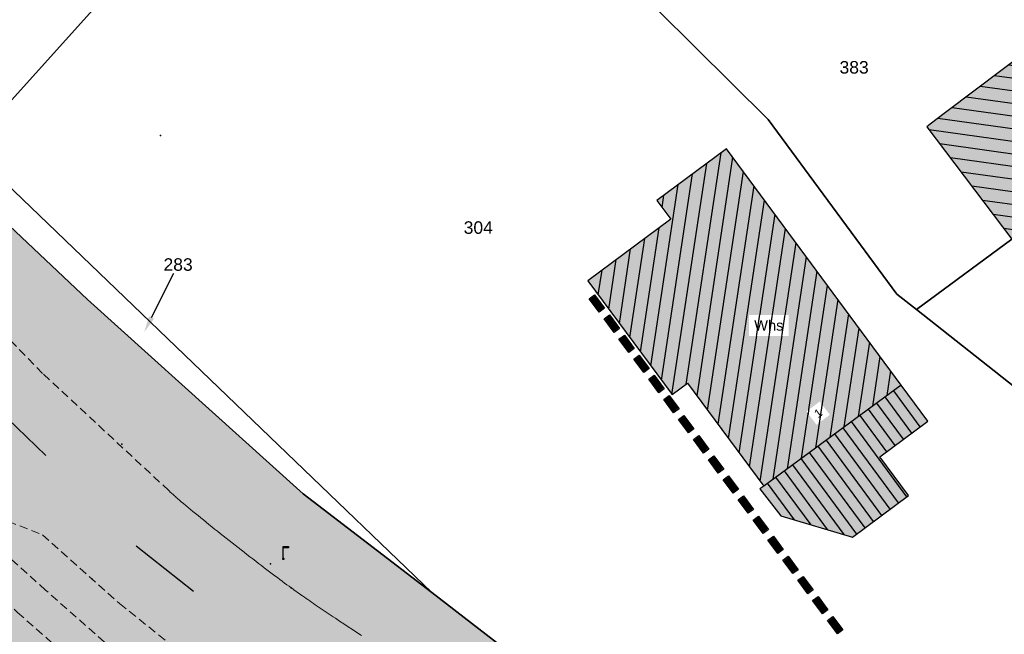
# Model space of a CAD drawing. Header units: metres. Extents: x 32314623 to 32316932, y 5614378 to 5615384.
# Tile 30 of 35: x 32316198 to 32316257, y 5614993 to 5615029. Entities that reach past the tile are written whole.
import ezdxf
from ezdxf import colors
from ezdxf.entities.mleader import LeaderData, LeaderLine
from ezdxf.math import Vec2, Vec3

# ---------------------------------------------------------------- set-up
doc = ezdxf.new("R2010")
doc.units = ezdxf.units.M
for name, pattern in [('1', [0]), ('20', [1.5, 0.5, -0.25, 0.5, -0.25]), ('3', [0]), ('412', [0])]:
    doc.linetypes.add(name, pattern=pattern)
doc.layers.get('0').update_dxf_attribs({"color": 1, "linetype": 'CONTINUOUS'})
for name, color, linetype in [('alte Gebäude', 7, 'CONTINUOUS'), ('alte Grenzen', 7, 'CONTINUOUS'), ('altes Gebäude Füllung', 7, 'CONTINUOUS'), ('B-Plan', 7, 'CONTINUOUS'), ('Diverses', 7, 'CONTINUOUS'), ('Ebene 1', 7, 'CONTINUOUS'), ('Fahrbahn', 7, 'CONTINUOUS'), ('Flurstücksnummer - Straßenname', 7, 'CONTINUOUS'), ('Gebäudeschraffur', 7, 'CONTINUOUS'), ('Hausnummer', 7, 'CONTINUOUS'), ('Schilder_ Wegweiser_ Signalisierung', 7, 'CONTINUOUS'), ('Straßenbestandspläne', 7, 'CONTINUOUS'), ('Texte  Whs Ga usw', 7, 'CONTINUOUS'), ('vorhandene Straße', 7, 'CONTINUOUS')]:
    doc.layers.add(name, color=color, linetype=linetype)
doc.styles.add('Erwerber', font='Arial.ttf')
doc.styles.add('Flurstücksnummer', font='Arial.ttf')
doc.styles.add('Whs ...   Eigentümer', font='Arial.ttf')

# ---------------------------------------------------------------- blocks, each defined once
blk = doc.blocks.new('S289', base_point=(0, -0.4))
at = {"color": 0, "lineweight": -2}
blk.add_lwpolyline([(0, -0.35), (0, 0.175), (0, 0.45), (0.35, 0.45), (0.35, 0.35), (0, 0.35)], dxfattribs=at)
blk.add_lwpolyline([(0.043301, -0.425, -0.577350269), (-0.043301, -0.425, -0.577350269), (0, -0.35, -0.577350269)], format="xyb", close=True, dxfattribs=at)
blk = doc.blocks.new('*X23')
at = {"color": 7, "linetype": '3', "lineweight": 25}
for p, q in [((32316260.75574, 5615028.407099), (32316259.647701, 5615028.562276)), ((32316261.381207, 5615027.562186), (32316258.80093, 5615027.923543)), ((32316262.006673, 5615026.717272), (32316257.95416, 5615027.284811)), ((32316262.63214, 5615025.872359), (32316257.107389, 5615026.646079)), ((32316263.257606, 5615025.027446), (32316256.260618, 5615026.007347)), ((32316263.883073, 5615024.182532), (32316255.413847, 5615025.368615)), ((32316264.508539, 5615023.337619), (32316254.567077, 5615024.729883)), ((32316265.134006, 5615022.492706), (32316253.720306, 5615024.091151)), ((32316264.865718, 5615021.772959), (32316252.873414, 5615023.452435)), ((32316264.002358, 5615021.13655), (32316252.339724, 5615022.769858)), ((32316263.138997, 5615020.500142), (32316252.980446, 5615021.922808)), ((32316262.275636, 5615019.863733), (32316253.621168, 5615021.075758)), ((32316261.412276, 5615019.227324), (32316254.26189, 5615020.228708)), ((32316260.548915, 5615018.590915), (32316254.902612, 5615019.381658)), ((32316259.685554, 5615017.954506), (32316255.543334, 5615018.534609)), ((32316258.822194, 5615017.318098), (32316256.184056, 5615017.687559)), ((32316257.957972, 5615016.681809), (32316256.824778, 5615016.840509))]:
    blk.add_line(p, q, dxfattribs=at)
blk = doc.blocks.new('*X32')
at = {"color": 7, "linetype": '3', "lineweight": 25}
for p, q in [((32316251.317132, 5615004.579119), (32316249.72013, 5615006.752775)), ((32316251.819015, 5615004.951607), (32316250.223803, 5615007.122828)), ((32316250.313366, 5615003.834142), (32316248.712785, 5615006.01267)), ((32316250.815249, 5615004.20663), (32316249.216458, 5615006.382723)), ((32316249.811483, 5615003.461653), (32316248.209113, 5615005.642617)), ((32316250.517439, 5615000.389599), (32316247.201768, 5615004.902512)), ((32316251.019642, 5615000.761651), (32316247.70544, 5615005.272565)), ((32316250.015236, 5615000.017546), (32316246.698095, 5615004.53246)), ((32316249.010829, 5614999.273442), (32316245.69075, 5615003.792354)), ((32316249.513032, 5614999.645494), (32316246.194422, 5615004.162407)), ((32316248.006422, 5614998.529337), (32316244.683405, 5615003.052249)), ((32316248.508626, 5614998.901389), (32316245.187077, 5615003.422302)), ((32316247.253352, 5614998.498736), (32316244.179732, 5615002.682196)), ((32316245.275257, 5614999.079905), (32316243.172387, 5615001.942091)), ((32316246.264305, 5614998.78932), (32316243.67606, 5615002.312144)), ((32316244.286209, 5614999.37049), (32316242.668714, 5615001.572039))]:
    blk.add_line(p, q, dxfattribs=at)
blk = doc.blocks.new('*X40')
at = {"color": 7, "linetype": '3', "lineweight": 25}
for p, q in [((32316237.78987, 5615007.505682), (32316239.878993, 5615021.38609)), ((32316236.940326, 5615006.900421), (32316239.025163, 5615020.752353)), ((32316238.443825, 5615006.811415), (32316240.596566, 5615021.114517)), ((32316239.073942, 5615005.958774), (32316241.226588, 5615020.261245)), ((32316236.310045, 5615007.751974), (32316238.171333, 5615020.118616)), ((32316235.679764, 5615008.603526), (32316237.317502, 5615019.484879)), ((32316239.704059, 5615005.106132), (32316241.856611, 5615019.407973)), ((32316236.350717, 5615018.100655), (32316236.463672, 5615018.851142)), ((32316240.334176, 5615004.25349), (32316242.486633, 5615018.554701)), ((32316240.964294, 5615003.400849), (32316243.116656, 5615017.701429)), ((32316235.049483, 5615009.455079), (32316236.168013, 5615016.886746)), ((32316241.594411, 5615002.548207), (32316243.746678, 5615016.848157)), ((32316234.419202, 5615010.306632), (32316235.314244, 5615016.253415)), ((32316233.78892, 5615011.158185), (32316234.460475, 5615015.620084)), ((32316242.224528, 5615001.695565), (32316244.3767, 5615015.994885)), ((32316233.158639, 5615012.009737), (32316233.606706, 5615014.986753)), ((32316243.001143, 5615001.816277), (32316245.006723, 5615015.141613)), ((32316232.528358, 5615012.86129), (32316232.752937, 5615014.353423)), ((32316243.853887, 5615002.442795), (32316245.636745, 5615014.288341)), ((32316244.706631, 5615003.069314), (32316246.266768, 5615013.435069)), ((32316245.559375, 5615003.695832), (32316246.89679, 5615012.581797)), ((32316246.412118, 5615004.32235), (32316247.526812, 5615011.728525)), ((32316247.264862, 5615004.948868), (32316248.156835, 5615010.875253)), ((32316248.117606, 5615005.575387), (32316248.786857, 5615010.021981)), ((32316248.97035, 5615006.201905), (32316249.416879, 5615009.16871)), ((32316249.823093, 5615006.828423), (32316250.046902, 5615008.315438))]:
    blk.add_line(p, q, dxfattribs=at)
blk = doc.blocks.new('S157')
at = {"lineweight": -2}
blk.add_hatch(color=0, dxfattribs=at).paths.add_polyline_path([(-0.5, 0.2), (0.5, 0.2), (0.5, -0.2), (-0.5, -0.2)], flags=0)
at = {"color": 0, "lineweight": -2}
blk.add_lwpolyline([(0.5, -0.2), (-0.5, -0.2), (-0.5, 0.2), (0.5, 0.2)], close=True, dxfattribs=at)
for points in [[(0.45, 0.15), (-0.45, 0.15)], [(-0.45, 0.1), (0.45, 0.1)], [(0.45, 0.05), (-0.45, 0.05)], [(0.45, 0), (-0.45, 0)], [(-0.45, -0.05), (0.45, -0.05)], [(0.45, -0.1), (-0.45, -0.1)], [(-0.45, -0.15), (0.45, -0.15)]]:
    blk.add_lwpolyline(points, dxfattribs=at)

msp = doc.modelspace()

# ---------------------------------------------------------------- hatches: boundary and pattern name
at = {"layer": 'altes Gebäude Füllung', "lineweight": 25, "true_color": 0xcccccc}
for points in [[(32316260.285, 5615029.043), (32316265.384, 5615022.155), (32316258.43, 5615017.029), (32316257.307, 5615016.203), (32316252.208, 5615022.944), (32316252.414, 5615023.106)], [(32316237.881, 5615007.573), (32316236.951, 5615006.886), (32316231.895, 5615013.717), (32316236.868, 5615017.406), (32316236.031, 5615018.53), (32316240.213, 5615021.634), (32316250.68, 5615007.458), (32316242.44, 5615001.404)], [(32316247.763, 5614998.349), (32316243.471, 5614999.61), (32316242.207, 5615001.233), (32316250.68, 5615007.458), (32316252.279, 5615005.293), (32316249.401, 5615003.157), (32316251.12, 5615000.836)]]:
    msp.add_hatch(color=254, dxfattribs=at).paths.add_polyline_path(points, flags=0)
at = {"layer": 'vorhandene Straße', "lineweight": 25, "true_color": 0xe6d499}
msp.add_hatch(color=41, dxfattribs=at).paths.add_polyline_path([(32316248.899, 5614963.565), (32316232.266, 5614969.855), (32316209.689, 5614981.07), (32316182.42, 5614999.149), (32316148.272, 5615021.732), (32316125.8, 5615020.714), (32316148.783, 5615060.967), (32316152.019, 5615055.632), (32316176.673, 5615036.53), (32316193.642, 5615020.412), (32316201.922, 5615012.582), (32316214.848, 5615000.947), (32316227.755, 5614991.008), (32316238.779, 5614985.197), (32316249.956, 5614981.962), (32316259.599, 5614982.082), (32316272.394, 5614977.01), (32316325.551, 5614986.281), (32316325.678, 5614985.587), (32316333.829, 5614987.207), (32316347.535, 5614992.765), (32316357.513, 5614994.533), (32316362.515, 5614994.991), (32316368.405, 5614994.893), (32316377.438, 5614994.746), (32316385.933, 5614996.142), (32316413.987, 5615000.837), (32316433.958, 5615003.669), (32316452.681, 5615005.329), (32316468.607, 5615005.951), (32316482.947, 5615006.081), (32316496.281, 5615006.133), (32316495.479, 5615007.076), (32316512.451, 5615007.062), (32316532.432, 5615007.073), (32316552.454, 5615007.028), (32316571.314, 5615007.017), (32316586.669, 5615007.002), (32316643.482, 5615006.938), (32316662.994, 5615007.109), (32316681.896, 5615008.01), (32316697.996, 5615011.012), (32316703.398, 5615013.144), (32316710.935, 5615017.323), (32316711.216, 5615016.841), (32316714.752, 5615019.63), (32316718.107, 5615021.658), (32316722.909, 5615025.568), (32316730.267, 5615032.72), (32316739.997, 5615042.134), (32316754.547, 5615057.436), (32316762.617, 5615070.113), (32316772.382, 5615090.826), (32316780.263, 5615106.063), (32316787.208, 5615115.185), (32316793.331, 5615120.339), (32316808.752, 5615128.204), (32316823.214, 5615132.685), (32316841.884, 5615132.341), (32316859.883, 5615124.593), (32316873.933, 5615118.489), (32316876.688, 5615117.29), (32316893.904, 5615109.813), (32316907.944, 5615105.074), (32316916.757, 5615103.47), (32316924.936, 5615104.034), (32316931.923, 5615107.995), (32316921.083, 5615086.486), (32316911.008, 5615090.968), (32316905.887, 5615093.048), (32316890.069, 5615099.622), (32316864.468, 5615110.193), (32316853.49, 5615114.684), (32316850.802, 5615115.785), (32316847.763, 5615116.613), (32316840.534, 5615119.516), (32316831.036, 5615119.246), (32316820.093, 5615118.873), (32316813.326, 5615117.599), (32316806.093, 5615114.922), (32316803.483, 5615113.291), (32316799.131, 5615111.587), (32316794.695, 5615107.805), (32316789.978, 5615103.004), (32316786.42, 5615097.946), (32316780.951, 5615086.953), (32316771.323, 5615065.164), (32316765.134, 5615054.421), (32316754.562, 5615041.971), (32316727.099, 5615016.319), (32316716.146, 5615008.384), (32316708.607, 5615003.644), (32316708.003, 5615002.577), (32316706.682, 5615001.832), (32316687.021, 5614996.812), (32316683.476, 5614997.735), (32316682.935, 5614996.777), (32316678.701, 5614989.254), (32316664.566, 5614995.556), (32316642.134, 5614995.435), (32316618.953, 5614995.414), (32316584.728, 5614995.34), (32316563.738, 5614995.293), (32316529.979, 5614995.284), (32316513.653, 5614995.243), (32316513.233, 5614995.24), (32316495.149, 5614995.007), (32316495.258, 5614995.704), (32316477.089, 5614995.61), (32316476.955, 5614994.775), (32316459.27, 5614994.582), (32316442.128, 5614989.947), (32316422.308, 5614987.379), (32316405.285, 5614987.64), (32316378.584, 5614982.829), (32316350.037, 5614977.743), (32316292.224, 5614968.161), (32316254.36, 5614961.499)], flags=0)

# ---------------------------------------------------------------- linework, layer by layer
at = {"layer": 'alte Gebäude', "color": 7, "linetype": '3', "lineweight": 25}
msp.add_lwpolyline([(32316265.384, 5615022.155), (32316260.285, 5615029.043), (32316253.333, 5615023.799), (32316252.414, 5615023.106), (32316252.208, 5615022.944), (32316257.307, 5615016.203), (32316258.43, 5615017.029)], dxfattribs=at)
at = {"layer": 'alte Grenzen', "color": 7, "linetype": '1', "lineweight": 35}
for p, q in [((32316194.807, 5615021.705), (32316218.22, 5615047.718)), ((32316194.807, 5615021.705), (32316222.554, 5614995.013)), ((32316273.229, 5614994.87), (32316251.585, 5615011.987))]:
    msp.add_line(p, q, dxfattribs=at)
for points in [[(32316251.585, 5615011.987), (32316257.307, 5615016.203), (32316258.43, 5615017.029), (32316265.384, 5615022.155), (32316293.92, 5615043.048)], [(32316222.554, 5614995.013), (32316214.848, 5615000.947), (32316201.922, 5615012.582), (32316193.642, 5615020.412)], [(32316259.599, 5614982.082), (32316249.956, 5614981.962), (32316238.779, 5614985.197), (32316227.755, 5614991.008), (32316222.554, 5614995.013)]]:
    msp.add_lwpolyline(points, dxfattribs=at)
at = {"layer": 'Diverses', "color": 7, "true_color": 0xffffff}
for p in [(32316206.301, 5615022.415), (32316203.993, 5615003.908), (32316212.885, 5614996.749), (32316202.194, 5614995.835)]:
    msp.add_point(p, dxfattribs=at)
at = {"layer": 'Ebene 1', "color": 7, "linetype": '20', "lineweight": 18}
msp.add_lwpolyline([(32316206.799, 5615001.128), (32316199.243, 5615008.161), (32316191.965, 5615015.579), (32316184.315, 5615023.77), (32316178.802, 5615029.221), (32316172.466, 5615034.712), (32316166.393, 5615039.483), (32316160.095, 5615043.943), (32316154.851, 5615048.093), (32316151.093, 5615051.417), (32316148.841, 5615054.287), (32316146.467, 5615058.815), (32316145.811, 5615063.208), (32316146.282, 5615067.803), (32316147.612, 5615072.23), (32316150.557, 5615077.532), (32316152.661, 5615081.134), (32316156.133, 5615087.444)], dxfattribs=at)
at = {"layer": 'Fahrbahn', "color": 7, "linetype": '20', "lineweight": 18}
msp.add_lwpolyline([(32316206.799, 5615001.128), (32316206.842, 5615001.088), (32316206.888, 5615001.046), (32316206.936, 5615001.003), (32316206.983, 5615000.959), (32316207.034, 5615000.914), (32316207.086, 5615000.868), (32316207.138, 5615000.821), (32316207.193, 5615000.773), (32316207.25, 5615000.723), (32316207.307, 5615000.673), (32316207.366, 5615000.622), (32316207.427, 5615000.57), (32316207.549, 5615000.465), (32316207.679, 5615000.354), (32316207.816, 5615000.239), (32316207.953, 5615000.124), (32316208.096, 5615000.004), (32316208.246, 5614999.88), (32316208.395, 5614999.757), (32316208.55, 5614999.629), (32316208.71, 5614999.499), (32316208.869, 5614999.369), (32316209.033, 5614999.236), (32316209.201, 5614999.101), (32316209.369, 5614998.966), (32316209.54, 5614998.829), (32316209.713, 5614998.691), (32316209.886, 5614998.552), (32316210.062, 5614998.413), (32316210.239, 5614998.273), (32316210.416, 5614998.133), (32316210.594, 5614997.993), (32316210.772, 5614997.854), (32316210.95, 5614997.714), (32316211.128, 5614997.576), (32316211.305, 5614997.438), (32316211.482, 5614997.301), (32316211.658, 5614997.165), (32316211.832, 5614997.031), (32316212.005, 5614996.897), (32316212.177, 5614996.766), (32316212.345, 5614996.637), (32316212.513, 5614996.509), (32316212.678, 5614996.384), (32316212.839, 5614996.263), (32316212.999, 5614996.142), (32316213.155, 5614996.024), (32316213.305, 5614995.912), (32316213.455, 5614995.8), (32316213.6, 5614995.693), (32316213.738, 5614995.591), (32316213.876, 5614995.489), (32316214.007, 5614995.393), (32316214.13, 5614995.304), (32316214.222, 5614995.238), (32316214.316, 5614995.17), (32316214.414, 5614995.101), (32316214.511, 5614995.031), (32316214.61, 5614994.961), (32316214.712, 5614994.889), (32316214.814, 5614994.817), (32316214.919, 5614994.743), (32316215.026, 5614994.669), (32316215.133, 5614994.594), (32316215.242, 5614994.519), (32316215.353, 5614994.442), (32316215.464, 5614994.365), (32316215.577, 5614994.288), (32316215.692, 5614994.209), (32316215.808, 5614994.13), (32316215.925, 5614994.05), (32316216.044, 5614993.97), (32316216.162, 5614993.889), (32316216.283, 5614993.808), (32316216.405, 5614993.725), (32316216.527, 5614993.643), (32316216.651, 5614993.56), (32316216.776, 5614993.476), (32316217.027, 5614993.309), (32316217.283, 5614993.139), (32316217.543, 5614992.967), (32316217.803, 5614992.796), (32316218.068, 5614992.622), (32316218.335, 5614992.448)], dxfattribs=at)
for points, elevation in [([(32316231.287, 5614974.823), (32316227.319, 5614976.387), (32316224.898, 5614977.673), (32316220.768, 5614979.848), (32316217.714, 5614981.566), (32316214.191, 5614983.787), (32316208.666, 5614987.466), (32316204.625, 5614990.555), (32316199.422, 5614995.166), (32316195.938, 5614998.29), (32316195.355, 5614999.235), (32316197.17, 5614999.289), (32316199.237, 5614998.476), (32316203.847, 5614994.365), (32316209.863, 5614989.534), (32316215.272, 5614985.505), (32316220.432, 5614982.588), (32316226.03, 5614979.44)], 482.115), ([(32316194.224, 5614997.058), (32316197.742, 5614993.83), (32316200.808, 5614991.104), (32316207.778, 5614985.312), (32316212.992, 5614981.764), (32316219.903, 5614977.708), (32316223.82, 5614975.576), (32316228.12, 5614973.727), (32316232.9, 5614971.403)], 481.524)]:
    msp.add_lwpolyline(points, dxfattribs=dict(at, elevation=elevation))
at = {"layer": 'Fahrbahn', "color": 7, "true_color": 0xffffff}
msp.add_point((32316214.13, 5614995.304), dxfattribs=at)
at = {"layer": 'Straßenbestandspläne', "color": 253, "linetype": '412', "lineweight": 25, "true_color": 0xb2b2b2}
for p, q in [((32316196.508, 5615006.045), (32316199.437, 5615003.23)), ((32316204.851, 5614997.817), (32316208.271, 5614995.103))]:
    msp.add_line(p, q, dxfattribs=at)

# ---------------------------------------------------------------- block references
at = {"layer": 'altes Gebäude Füllung', "color": 7, "true_color": 0xffffff}
msp.add_blockref('*X23', (0, 0), dxfattribs=at)
at = {"layer": 'B-Plan', "color": 7, "xscale": 1.0025, "yscale": 1.0025, "rotation": 126.507606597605}
for p in [(32316232.442, 5615012.348), (32316233.334, 5615011.142), (32316234.227, 5615009.936), (32316235.119, 5615008.731), (32316236.011, 5615007.525), (32316236.904, 5615006.319), (32316237.796, 5615005.114), (32316238.689, 5615003.908), (32316239.581, 5615002.702), (32316240.473, 5615001.497), (32316241.366, 5615000.291), (32316242.258, 5614999.085), (32316243.151, 5614997.88), (32316244.043, 5614996.674), (32316244.935, 5614995.468), (32316245.828, 5614994.263), (32316246.72, 5614993.057)]:
    msp.add_blockref('S157', p, dxfattribs=at)
at = {"layer": 'Schilder_ Wegweiser_ Signalisierung', "color": 7, "xscale": 0.875, "yscale": 0.875}
msp.add_blockref('S289', (32316213.66, 5614997.042), dxfattribs=at)

# ---------------------------------------------------------------- leaders
at = {"layer": 'Flurstücksnummer - Straßenname', "color": 7, "lineweight": 30}
ml = msp.add_multileader_mtext('Standard', dxfattribs=at)
ml.set_content('283', color=256, style='Flurstücksnummer')
ml.set_leader_properties(linetype='CONTINUOUS')
ml.build(insert=Vec2(0, 0))
ml.multileader.update_dxf_attribs({"has_dogleg": 0, "dogleg_length": 0, "arrow_head_size": 1})
ctx = ml.context
ctx.base_point, ctx.char_height, ctx.arrow_head_size, ctx.landing_gap_size = Vec3(32316207.356, 5615015.063), 0.75, 1, 0
notes = []
notes.append((ctx, [(0, (1, 1, 0), (32316207.094, 5615014.163), (0, 0), 0, [(0, [(32316205.324, 5615010.622)], 0, [])])]))
ctx.mtext.insert, ctx.mtext.alignment, ctx.mtext.line_spacing_factor = Vec3(32316207.356, 5615015.063), 2, 0.84
for ctx, leaders in notes:
    for number, flags, end, landing, length, lines in leaders:
        leader = LeaderData()
        leader.index, (leader.has_last_leader_line, leader.has_dogleg_vector, leader.attachment_direction) = number, flags
        leader.last_leader_point, leader.dogleg_vector, leader.dogleg_length = Vec3(end), Vec3(landing), length
        for number, points, colour, breaks in lines:
            line = LeaderLine()
            line.index, line.vertices, line.color, line.breaks = number, Vec3.list(points), colors.encode_raw_color(colour), breaks
            leader.lines.append(line)
        ctx.leaders.append(leader)

# ---------------------------------------------------------------- next in the draw order: texts
at = {"layer": 'Flurstücksnummer - Straßenname', "color": 7, "lineweight": 30, "char_height": 0.75, "attachment_point": 8, "line_spacing_factor": 0.84, "style": 'Flurstücksnummer', "bg_fill": 2}
for s, insert in [('383', (32316247.853, 5615026.127)), ('304', (32316225.338, 5615016.518))]:
    msp.add_mtext(s, dxfattribs=dict(at, insert=insert))
at = {"layer": 'Hausnummer', "color": 7, "lineweight": 25, "insert": (32316245.85, 5615005.577), "char_height": 0.5, "attachment_point": 8, "rotation": 37.27138, "line_spacing_factor": 0.84, "style": 'Erwerber', "bg_fill": 2}
msp.add_mtext('1', dxfattribs=at)
at = {"layer": 'Texte  Whs Ga usw', "color": 7, "lineweight": 25, "insert": (32316241.866, 5615010.714), "char_height": 0.6275, "attachment_point": 7, "line_spacing_factor": 0.84, "style": 'Whs ...   Eigentümer', "bg_fill": 2}
msp.add_mtext('Whs', dxfattribs=at)

# ---------------------------------------------------------------- next in the draw order: linework, layer by layer
at = {"layer": 'alte Gebäude', "color": 7, "linetype": '3', "lineweight": 25}
msp.add_line((32316250.68, 5615007.458), (32316242.44, 5615001.404), dxfattribs=at)
for points in [[(32316250.68, 5615007.458), (32316240.213, 5615021.634), (32316236.031, 5615018.53), (32316236.868, 5615017.406), (32316231.895, 5615013.717), (32316236.951, 5615006.886), (32316237.881, 5615007.573), (32316242.44, 5615001.404)], [(32316242.44, 5615001.404), (32316242.207, 5615001.233), (32316243.471, 5614999.61), (32316247.763, 5614998.349), (32316251.12, 5615000.836), (32316249.401, 5615003.157), (32316252.279, 5615005.293), (32316250.68, 5615007.458)]]:
    msp.add_lwpolyline(points, dxfattribs=at)
at = {"layer": 'alte Grenzen', "color": 7, "linetype": '1', "lineweight": 35}
msp.add_lwpolyline([(32316231.707, 5615034.316), (32316242.709, 5615023.382), (32316250.422, 5615012.907), (32316251.585, 5615011.987)], dxfattribs=at)

# ---------------------------------------------------------------- next in the draw order: block references
at = {"layer": 'altes Gebäude Füllung', "color": 7, "true_color": 0xffffff}
msp.add_blockref('*X40', (0, 0), dxfattribs=at)
at = {"layer": 'Gebäudeschraffur', "color": 7, "true_color": 0xffffff}
msp.add_blockref('*X32', (0, 0), dxfattribs=at)

doc.saveas('drawing.dxf')
